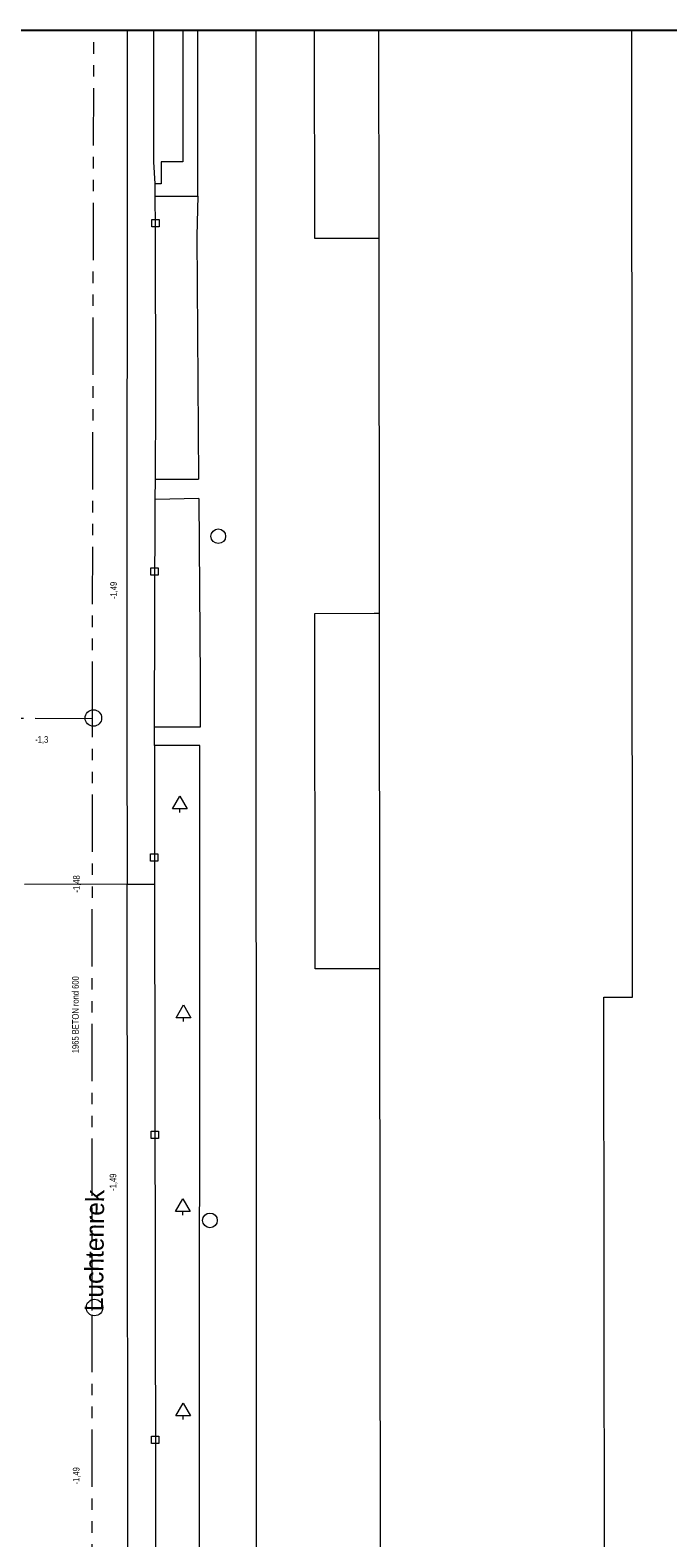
# Model space of a CAD drawing. Header units: millimetres. Extents: x 812 to 183790, y 13 to 580968.
# Tile 71 of 256: x 182433 to 182468, y 580884 to 580966. Entities that reach past the tile are written whole.
import ezdxf

# ---------------------------------------------------------------- set-up
doc = ezdxf.new("R2010")
doc.units = ezdxf.units.MM
doc.header["$LTSCALE"] = 5
doc.linetypes.add('PHANTOM2', pattern=[1.25, 0.625, -0.125, 0.125, -0.125, 0.125, -0.125])
for name, color, linetype, lineweight in [('000 BOB begin', 252, 'Continuous', 13), ('000 BOB eind', 252, 'Continuous', 13), ('000 Specificaties_S', 252, 'Continuous', 13), ('046 GEMENGD STELSEL', 252, 'PHANTOM2', 0), ('beheer openbare ruimte groenbeheer', 252, 'Continuous', 9), ('beheer openbare ruimte wegbeheer', 252, 'Continuous', 9), ('boom', 252, 'Continuous', 9), ('brandkraan -put', 252, 'Continuous', 9), ('hoofdgebouw', 252, 'Continuous', 9), ('inspectie- rioolput', 252, 'Continuous', 9), ('kant verharding', 252, 'Continuous', 9), ('kolk', 252, 'Continuous', 9), ('openbaar ruimte label', 252, 'Continuous', 9), ('waterleidingput', 252, 'Continuous', 9)]:
    doc.layers.add(name, color=color, linetype=linetype, lineweight=lineweight)
doc.styles.add('Arial Narrow', font='Arial Narrow.shx')
doc.styles.add('Styledgn000', font='dgn000.shx')

# ---------------------------------------------------------------- blocks, each defined once
blk = doc.blocks.new('RIOOLP7')
at = {"layer": 'inspectie- rioolput', "color": 251, "linetype": 'Continuous', "lineweight": 0, "true_color": 0x696969}
blk.add_circle((0, 0), 0.9, dxfattribs=at)
blk = doc.blocks.new('SKOLK64')
at = {"layer": 'kolk', "color": 251, "linetype": 'Continuous', "lineweight": 0, "true_color": 0x696969, "flags": 128}
blk.add_lwpolyline([(-0.2, 0.4), (0.2, 0.4), (0.2, 0), (-0.2, 0), (-0.2, 0.4)], dxfattribs=at)
blk = doc.blocks.new('WATERP7')
at = {"layer": 'waterleidingput', "color": 251, "linetype": 'Continuous', "lineweight": 0, "true_color": 0x696969}
blk.add_circle((0, 0), 0.4, dxfattribs=at)
blk = doc.blocks.new('BOOM70')
at = {"layer": 'boom', "color": 251, "linetype": 'Continuous', "lineweight": 0, "true_color": 0x696969}
blk.add_line((0, -0.433), (0, -0.233), dxfattribs=at)
at = {"layer": 'boom', "color": 251, "linetype": 'Continuous', "lineweight": 0, "true_color": 0x696969, "flags": 128}
blk.add_lwpolyline([(-0.4, -0.233), (0, 0.467), (0.4, -0.233), (-0.4, -0.233)], dxfattribs=at)
blk = doc.blocks.new('BOOM162')
at = {"layer": 'boom', "color": 251, "linetype": 'Continuous', "lineweight": 0, "true_color": 0x696969}
blk.add_line((0, -0.433), (0, -0.233), dxfattribs=at)
at = {"layer": 'boom', "color": 251, "linetype": 'Continuous', "lineweight": 0, "true_color": 0x696969, "flags": 128}
blk.add_lwpolyline([(-0.4, -0.233), (0, 0.467), (0.4, -0.233), (-0.4, -0.233)], dxfattribs=at)
blk = doc.blocks.new('SKOLK264')
at = {"layer": 'kolk', "color": 251, "linetype": 'Continuous', "lineweight": 0, "true_color": 0x696969, "flags": 128}
blk.add_lwpolyline([(-0.2, 0.4), (0.2, 0.4), (0.2, 0), (-0.2, 0), (-0.2, 0.4)], dxfattribs=at)
blk = doc.blocks.new('RIOOLP199')
at = {"layer": 'inspectie- rioolput', "color": 251, "linetype": 'Continuous', "lineweight": 0, "true_color": 0x696969}
blk.add_circle((0, 0), 0.9, dxfattribs=at)
blk = doc.blocks.new('BOOM391')
at = {"layer": 'boom', "color": 251, "linetype": 'Continuous', "lineweight": 0, "true_color": 0x696969}
blk.add_line((0, -0.433), (0, -0.233), dxfattribs=at)
at = {"layer": 'boom', "color": 251, "linetype": 'Continuous', "lineweight": 0, "true_color": 0x696969, "flags": 128}
blk.add_lwpolyline([(-0.4, -0.233), (0, 0.467), (0.4, -0.233), (-0.4, -0.233)], dxfattribs=at)
blk = doc.blocks.new('BRANDK38')
at = {"layer": 'brandkraan -put', "color": 251, "linetype": 'Continuous', "lineweight": 0, "true_color": 0x696969}
blk.add_circle((0, 0), 0.4, dxfattribs=at)
blk = doc.blocks.new('SKOLK864')
at = {"layer": 'kolk', "color": 251, "linetype": 'Continuous', "lineweight": 0, "true_color": 0x696969, "flags": 128}
blk.add_lwpolyline([(-0.2, 0.4), (0.2, 0.4), (0.2, 0), (-0.2, 0), (-0.2, 0.4)], dxfattribs=at)
blk = doc.blocks.new('SKOLK1201')
at = {"layer": 'kolk', "color": 251, "linetype": 'Continuous', "lineweight": 0, "true_color": 0x696969, "flags": 128}
blk.add_lwpolyline([(-0.2, 0.4), (0.2, 0.4), (0.2, 0), (-0.2, 0), (-0.2, 0.4)], dxfattribs=at)
blk = doc.blocks.new('SKOLK1255')
at = {"layer": 'kolk', "color": 251, "linetype": 'Continuous', "lineweight": 0, "true_color": 0x696969, "flags": 128}
blk.add_lwpolyline([(-0.2, 0.4), (0.2, 0.4), (0.2, 0), (-0.2, 0), (-0.2, 0.4)], dxfattribs=at)
blk = doc.blocks.new('BOOM932')
at = {"layer": 'boom', "color": 251, "linetype": 'Continuous', "lineweight": 0, "true_color": 0x696969}
blk.add_line((0, -0.433), (0, -0.233), dxfattribs=at)
at = {"layer": 'boom', "color": 251, "linetype": 'Continuous', "lineweight": 0, "true_color": 0x696969, "flags": 128}
blk.add_lwpolyline([(-0.4, -0.233), (0, 0.467), (0.4, -0.233), (-0.4, -0.233)], dxfattribs=at)

msp = doc.modelspace()

# ---------------------------------------------------------------- linework, layer by layer
at = {"ltscale": 0.2}
msp.add_lwpolyline([(182314.708, 580966.07), (183589.202, 580966.07), (183589.202, 580301.164), (182314.708, 580301.164)], close=True, dxfattribs=at)
msp.add_lwpolyline([(182314.708, 580966.07), (183589.202, 580966.07), (183589.202, 580301.164), (182314.708, 580301.164)], close=True, dxfattribs=at)
msp.add_lwpolyline([(182314.708, 580966.07), (183589.202, 580966.07), (183589.202, 580301.164), (182314.708, 580301.164)], close=True, dxfattribs=at)
at = {"layer": '046 GEMENGD STELSEL', "flags": 128}
for points in [[(182436.636, 580928.537), (182436.712, 580966.07)], [(182436.636, 580928.537), (182406.525, 580928.622)], [(182436.621, 580896.28), (182436.636, 580928.537)], [(182436.601, 580861.675), (182436.621, 580896.28)]]:
    msp.add_lwpolyline(points, dxfattribs=at)
at = {"layer": 'beheer openbare ruimte groenbeheer', "color": 251, "lineweight": 0, "true_color": 0x696969, "flags": 128}
for points in [[(182448.727, 580966.07), (182448.739, 580954.735), (182451.971, 580954.739)], [(182452.012, 580914.914), (182448.779, 580914.91), (182448.759, 580934.284), (182451.992, 580934.288)]]:
    msp.add_lwpolyline(points, dxfattribs=at)
at = {"layer": 'beheer openbare ruimte groenbeheer', "color": 251, "lineweight": 0, "true_color": 0x696969}
for points in [[(182451.971, 580954.739), (182452.239, 580954.739)], [(182440.069, 580941.599), (182442.422, 580941.599)], [(182442.43, 580940.546), (182440.065, 580940.498)], [(182451.992, 580934.288), (182452.259, 580934.288)], [(182452.279, 580914.914), (182452.012, 580914.914)]]:
    msp.add_lwpolyline(points, dxfattribs=at)
at = {"layer": 'beheer openbare ruimte wegbeheer', "color": 251, "lineweight": 0, "true_color": 0x696969, "flags": 128}
for points in [[(182438.531, 580966.07), (182438.516, 580928.089), (182438.527, 580919.528)], [(182438.64, 580852.468), (182438.718, 580854.35), (182438.59, 580870.105), (182438.527, 580919.528)]]:
    msp.add_lwpolyline(points, dxfattribs=at)
at = {"layer": 'beheer openbare ruimte wegbeheer', "color": 251, "lineweight": 0, "true_color": 0x696969}
for points in [[(182442.379, 580957.021), (182442.374, 580966.07)], [(182438.527, 580919.528), (182432.943, 580919.514)], [(182438.527, 580919.528), (182440.027, 580919.532)]]:
    msp.add_lwpolyline(points, dxfattribs=at)
at = {"layer": 'hoofdgebouw', "color": 251, "lineweight": 0, "true_color": 0x696969}
for points in [[(182452.227, 580966.07), (182452.239, 580954.739)], [(182452.239, 580954.739), (182452.259, 580934.288)], [(182452.259, 580934.288), (182452.279, 580914.914)]]:
    msp.add_lwpolyline(points, dxfattribs=at)
at = {"layer": 'hoofdgebouw', "color": 251, "lineweight": 0, "true_color": 0x696969, "flags": 128}
for points in [[(182466.161, 580881.823), (182466.161, 580882.048), (182464.545, 580882.047), (182464.514, 580913.371), (182466.083, 580913.372), (182466.029, 580966.07)], [(182452.279, 580914.914), (182452.312, 580882.09), (182452.058, 580882.089), (182452.059, 580881.808)]]:
    msp.add_lwpolyline(points, dxfattribs=at)
at = {"layer": 'kant verharding', "color": 251, "lineweight": 0, "true_color": 0x696969, "flags": 128}
for points in [[(182441.565, 580966.07), (182441.572, 580958.888), (182440.383, 580958.893), (182440.376, 580957.699), (182440.051, 580957.689), (182439.976, 580958.886), (182439.977, 580966.07)], [(182445.549, 580966.07), (182445.556, 580866.632), (182470.661, 580866.6), (182470.632, 580870.1), (182470.536, 580881.836), (182466.161, 580881.823)], [(182440.054, 580957.016), (182440.051, 580957.689)], [(182442.43, 580940.546), (182442.501, 580930.635), (182442.5, 580928.088), (182440.016, 580928.089), (182440.065, 580940.498), (182440.069, 580941.599), (182440.086, 580945.846), (182440.07, 580955.358), (182440.054, 580957.016), (182442.379, 580957.021), (182442.328, 580954.865), (182442.422, 580941.599)], [(182440.016, 580927.089), (182440.016, 580928.089)], [(182442.48, 580876.817), (182442.495, 580927.088), (182440.016, 580927.089), (182440.027, 580919.532), (182440.089, 580875.841)]]:
    msp.add_lwpolyline(points, dxfattribs=at)

# ---------------------------------------------------------------- block references
at = {"color": 251, "linetype": 'Continuous', "lineweight": 0, "true_color": 0x696969}
for name, p in [('SKOLK1201', (182440.07, 580955.358)), ('WATERP7', (182443.498, 580938.488)), ('SKOLK1255', (182440.021, 580936.371)), ('BOOM391', (182441.406, 580923.86)), ('SKOLK264', (182440.001, 580920.771)), ('BOOM70', (182441.604, 580912.474)), ('SKOLK64', (182440.031, 580905.664)), ('BOOM932', (182441.57, 580901.914)), ('BRANDK38', (182443.04, 580901.199)), ('BOOM162', (182441.581, 580890.778)), ('SKOLK864', (182440.063, 580889.046))]:
    msp.add_blockref(name, p, dxfattribs=at)
at = {"linetype": 'Continuous', "lineweight": 0, "xscale": 0.5, "yscale": 0.5}
for name, p in [('RIOOLP199', (182436.69, 580928.58)), ('RIOOLP7', (182436.75, 580896.45))]:
    msp.add_blockref(name, p, dxfattribs=at)

# ---------------------------------------------------------------- texts
at = {"layer": '000 BOB begin', "char_height": 0.36, "attachment_point": 5, "rotation": 89.95437, "line_spacing_factor": 0.6, "style": 'Arial Narrow'}
for insert in [(182437.819, 580935.537), (182437.791, 580903.28)]:
    msp.add_mtext('-1,49', dxfattribs=dict(at, insert=insert))
at = {"layer": '000 BOB begin', "insert": (182433.872, 580927.381), "char_height": 0.36, "attachment_point": 5, "line_spacing_factor": 0.6, "style": 'Arial Narrow'}
msp.add_mtext('-1,3', dxfattribs=at)
at = {"layer": '000 BOB eind', "char_height": 0.36, "attachment_point": 5, "rotation": 89.95437, "line_spacing_factor": 0.6, "style": 'Arial Narrow'}
for s, insert in [('-1,48', (182435.799, 580919.537)), ('-1,49', (182435.783, 580887.28))]:
    msp.add_mtext(s, dxfattribs=dict(at, insert=insert))
at = {"layer": '000 Specificaties_S', "insert": (182435.712, 580912.409), "char_height": 0.36, "attachment_point": 5, "rotation": 89.97336, "line_spacing_factor": 0.6, "style": 'Arial Narrow'}
msp.add_mtext('1965 BETON rond 600', dxfattribs=at)
at = {"layer": 'openbaar ruimte label', "color": 251, "linetype": 'Continuous', "lineweight": 0, "true_color": 0x696969, "insert": (182436.754, 580899.558), "char_height": 1, "attachment_point": 5, "rotation": 89.4, "line_spacing_factor": 0.8, "style": 'Styledgn000'}
msp.add_mtext('{\\C251;Luchtenrek}', dxfattribs=at)

doc.saveas('drawing.dxf')
